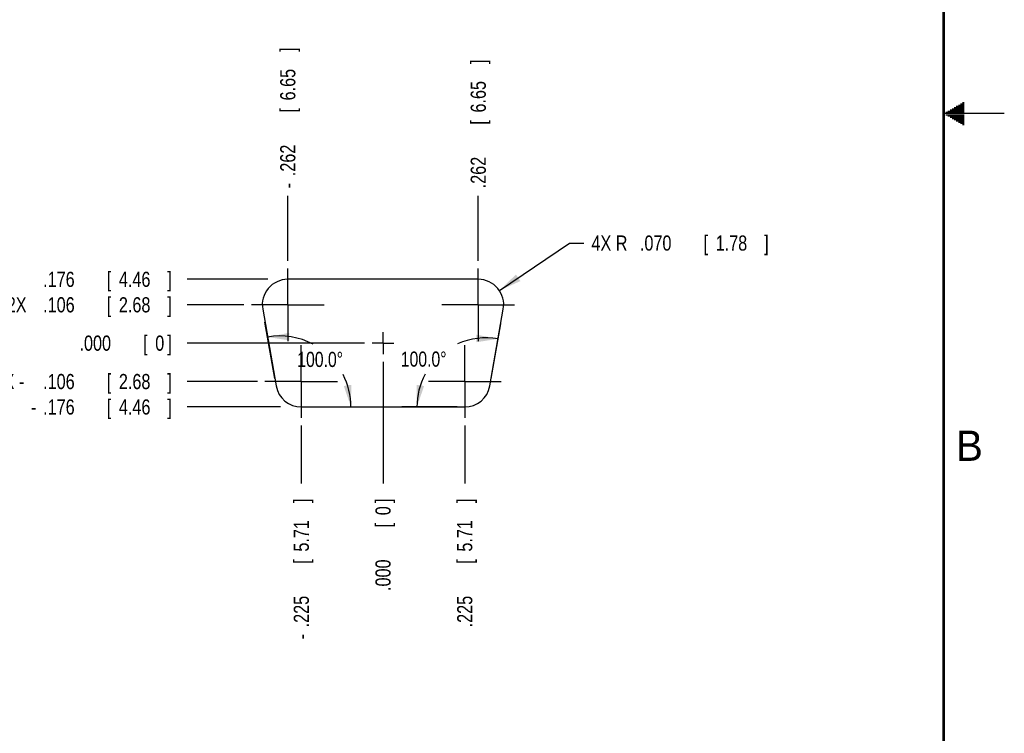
# Model space of a CAD drawing. Header units: inches. Extents: x 0 to 34, y 0 to 22.
# Tile 11 of 12: x 25.9 to 34, y 5.9 to 11.8. Entities that reach past the tile are written whole.
import ezdxf

# ---------------------------------------------------------------- set-up
doc = ezdxf.new("R2010")
doc.units = ezdxf.units.IN
doc.header["$LTSCALE"] = 1.87
doc.header["$MEASUREMENT"] = 0
doc.linetypes.add('CENTER', pattern=[0.6, 0.375, -0.075, 0.075, -0.075])
doc.layers.get('0').update_dxf_attribs({"linetype": 'CONTINUOUS'})
doc.layers.add('DEFAULT_1', color=7, linetype='CENTER')
doc.layers.add('DIMENSIONS', color=7, linetype='CONTINUOUS')
doc.styles.get("Standard").update_dxf_attribs({"font": 'txt', "width": 0.8})
doc.dimstyles.new('DIMSTYLE_2', dxfattribs={"dimtxt": 0.125, "dimasz": 0.1875, "dimexe": 0.18, "dimexo": 0.0625, "dimgap": 0.09, "dimtad": 0, "dimtih": 1, "dimtoh": 1, "dimdec": 3, "dimlfac": 0.333333, "dimzin": 4, "dimdsep": 46, "dimtxsty": 'STANDARD', "dimblk": '_FILLED', "dimblk1": '_FILLED', "dimblk2": '_FILLED', "dimcen": 0.09, "dimadec": 0, "dimazin": 0, "dimtp": 0.01, "dimtm": 0.01, "dimtfac": 1, "dimtdec": 3, "dimtofl": 0, "dimtmove": 0, "dimatfit": 3, "dimldrblk": '_FILLED', "dimfxl": 1, "dimtolj": 1, "dimtzin": 4, "dimarcsym": 0})
doc.dimstyles.new('DIMSTYLE_3', dxfattribs={"dimtxt": 0.125, "dimasz": 0.1875, "dimexe": 0.18, "dimexo": 0.0625, "dimgap": 0.09, "dimtad": 0, "dimtih": 1, "dimtoh": 1, "dimdec": 1, "dimlfac": 0.333333, "dimzin": 4, "dimdsep": 46, "dimtxsty": 'STANDARD', "dimblk": '_FILLED', "dimblk1": '_FILLED', "dimblk2": '_FILLED', "dimcen": 0.09, "dimadec": 0, "dimazin": 0, "dimtp": 0.5, "dimtm": 0.5, "dimtfac": 1, "dimtdec": 1, "dimtofl": 0, "dimtmove": 0, "dimatfit": 3, "dimldrblk": '_FILLED', "dimfxl": 1, "dimtolj": 1, "dimtzin": 4, "dimarcsym": 0})
doc.dimstyles.new('DIMSTYLE_5', dxfattribs={"dimtxt": 0.125, "dimasz": 0.1875, "dimexe": 0.18, "dimexo": 0.0625, "dimgap": 0.09, "dimtad": 0, "dimtih": 1, "dimtoh": 1, "dimdec": 3, "dimlfac": 0.333333, "dimzin": 4, "dimdsep": 46, "dimtxsty": 'STANDARD', "dimblk": '_FILLED', "dimblk1": '_FILLED', "dimblk2": '_FILLED', "dimcen": 0.09, "dimadec": 0, "dimazin": 0, "dimtp": 0.01, "dimtm": 0.01, "dimtfac": 1, "dimtdec": 3, "dimtofl": 0, "dimtmove": 0, "dimatfit": 3, "dimldrblk": '_FILLED', "dimfxl": 1, "dimtolj": 1, "dimtzin": 4, "dimarcsym": 0})

# ---------------------------------------------------------------- blocks, each defined once
blk = doc.blocks.new('*D8')
at = {"layer": 'DIMENSIONS', "color": 2, "linetype": 'CONTINUOUS'}
for p, q in [((29.7662, 8.8143), (29.8455, 9.2644)), ((29.486, 8.5792), (29.029, 8.5792))]:
    blk.add_line(p, q, dxfattribs=at)
for start, end in [(80, 114.34778), (151.76821, 180)]:
    blk.add_arc((29.7247, 8.5792), 0.5707, start, end, dxfattribs=at)
for points in [[(29.6433, 9.1131), (29.8238, 9.1413), (29.6444, 9.1756)], [(29.1514, 8.7619), (29.154, 8.5792), (29.2131, 8.7521)]]:
    blk.add_solid(points, dxfattribs=at)
at = {"layer": 'DIMENSIONS', "color": 2, "linetype": 'CONTINUOUS', "width": 0.777778}
blk.add_text('100.0%%d', height=0.125, dxfattribs=at).set_placement((29.021, 8.9117))
blk = doc.blocks.new('_FILLED')
at = {"color": 0, "linetype": 'BYBLOCK'}
blk.add_solid([(0, 0), (-1, 0.174), (-1, -0.174)], dxfattribs=at)
blk = doc.blocks.new('*D9')
at = {"layer": 'DIMENSIONS', "color": 2, "linetype": 'CONTINUOUS'}
for p, q in [((27.9826, 8.8143), (27.9006, 9.2791)), ((28.2628, 8.5792), (28.7347, 8.5792))]:
    blk.add_line(p, q, dxfattribs=at)
for start, end in [(62.04881, 100), (0, 27.15883)]:
    blk.add_arc((28.024, 8.5792), 0.5856, start, end, dxfattribs=at)
for points in [[(28.1017, 9.191), (27.9224, 9.156), (28.103, 9.1285)], [(28.5512, 8.7523), (28.6097, 8.5792), (28.613, 8.7619)]]:
    blk.add_solid(points, dxfattribs=at)
at = {"layer": 'DIMENSIONS', "color": 2, "linetype": 'CONTINUOUS', "width": 0.777778}
blk.add_text('100.0%%d', height=0.125, dxfattribs=at).set_placement((28.1672, 8.9091))
blk = doc.blocks.new('*D10')
at = {"layer": 'DIMENSIONS', "color": 2, "linetype": 'CONTINUOUS'}
for p, q in [((29.8341, 9.5398), (30.4138, 9.9315)), ((30.4138, 9.9315), (30.5313, 9.9315))]:
    blk.add_line(p, q, dxfattribs=at)
at = {"layer": 'DIMENSIONS', "color": 2, "linetype": 'CONTINUOUS', "xscale": 0.1875, "yscale": 0.1875, "zscale": 0.1875, "rotation": 214.047506}
blk.add_blockref('_FILLED', (29.8341, 9.5398), dxfattribs=at)
at = {"layer": 'DIMENSIONS', "color": 2, "linetype": 'CONTINUOUS', "width": 0.8}
for s, p in [('4X R', (30.5938, 9.869)), ('.070', (30.9938, 9.869)), ('[', (31.5188, 9.869)), ('1.78', (31.6188, 9.869)), (']', (32.0188, 9.869))]:
    blk.add_text(s, height=0.125, dxfattribs=at).set_placement(p)
blk = doc.blocks.new('*D40')
at = {"layer": 'DIMENSIONS', "color": 2, "linetype": 'CONTINUOUS'}
blk.add_line((27.7261, 9.4222), (27.2578, 9.4222), dxfattribs=at)
at = {"layer": 'DIMENSIONS', "color": 2, "linetype": 'CONTINUOUS', "width": 0.8}
for s, p in [('2X ', (25.7703, 9.3597)), ('.106', (26.0703, 9.3597)), ('[', (26.5953, 9.3597)), ('2.68', (26.6953, 9.3597)), (']', (27.0953, 9.3597))]:
    blk.add_text(s, height=0.125, dxfattribs=at).set_placement(p)
blk = doc.blocks.new('*D41')
at = {"layer": 'DIMENSIONS', "color": 2, "linetype": 'CONTINUOUS'}
blk.add_line((28.2003, 8.4267), (28.2003, 7.9485), dxfattribs=at)
at = {"layer": 'DIMENSIONS', "color": 2, "linetype": 'CONTINUOUS', "width": 0.8}
for s, p in [(']', (28.2628, 7.786)), ('5.71', (28.2628, 7.386)), ('[', (28.2628, 7.286)), ('.225', (28.2628, 6.761)), ('-', (28.2628, 6.661))]:
    blk.add_text(s, height=0.125, rotation=90, dxfattribs=at).set_placement(p)
blk = doc.blocks.new('*D42')
at = {"layer": 'DIMENSIONS', "color": 2, "linetype": 'CONTINUOUS'}
blk.add_line((28.8744, 8.9529), (28.8744, 7.9485), dxfattribs=at)
at = {"layer": 'DIMENSIONS', "color": 2, "linetype": 'CONTINUOUS', "width": 0.8}
for s, p in [(']', (28.9369, 7.786)), ('0', (28.9369, 7.686)), ('[', (28.9369, 7.586)), ('.000', (28.9369, 7.061))]:
    blk.add_text(s, height=0.125, rotation=90, dxfattribs=at).set_placement(p)
blk = doc.blocks.new('*D43')
at = {"layer": 'DIMENSIONS', "color": 2, "linetype": 'CONTINUOUS'}
blk.add_line((28.7216, 9.1057), (27.2578, 9.1057), dxfattribs=at)
at = {"layer": 'DIMENSIONS', "color": 2, "linetype": 'CONTINUOUS', "width": 0.8}
for s, p in [('.000', (26.3703, 9.0432)), ('[', (26.8953, 9.0432)), ('0', (26.9953, 9.0432)), (']', (27.0953, 9.0432))]:
    blk.add_text(s, height=0.125, dxfattribs=at).set_placement(p)
blk = doc.blocks.new('*D44')
at = {"layer": 'DIMENSIONS', "color": 2, "linetype": 'CONTINUOUS'}
blk.add_line((29.5485, 8.4267), (29.5485, 7.9485), dxfattribs=at)
at = {"layer": 'DIMENSIONS', "color": 2, "linetype": 'CONTINUOUS', "width": 0.8}
for s, p in [(']', (29.611, 7.786)), ('5.71', (29.611, 7.386)), ('[', (29.611, 7.286)), ('.225', (29.611, 6.761))]:
    blk.add_text(s, height=0.125, rotation=90, dxfattribs=at).set_placement(p)
blk = doc.blocks.new('*D45')
at = {"layer": 'DIMENSIONS', "color": 2, "linetype": 'CONTINUOUS'}
blk.add_line((29.6601, 9.7847), (29.6601, 10.3205), dxfattribs=at)
at = {"layer": 'DIMENSIONS', "color": 2, "linetype": 'CONTINUOUS', "width": 0.8}
for s, p in [(']', (29.7226, 11.408)), ('6.65', (29.7226, 11.008)), ('[', (29.7226, 10.908)), ('.262', (29.7226, 10.383))]:
    blk.add_text(s, height=0.125, rotation=90, dxfattribs=at).set_placement(p)
blk = doc.blocks.new('*D46')
at = {"layer": 'DIMENSIONS', "color": 2, "linetype": 'CONTINUOUS'}
blk.add_line((28.0886, 9.7847), (28.0886, 10.3205), dxfattribs=at)
at = {"layer": 'DIMENSIONS', "color": 2, "linetype": 'CONTINUOUS', "width": 0.8}
for s, p in [(']', (28.1511, 11.508)), ('6.65', (28.1511, 11.108)), ('[', (28.1511, 11.008)), ('.262', (28.1511, 10.483)), ('-', (28.1511, 10.383))]:
    blk.add_text(s, height=0.125, rotation=90, dxfattribs=at).set_placement(p)
blk = doc.blocks.new('*D47')
at = {"layer": 'DIMENSIONS', "color": 2, "linetype": 'CONTINUOUS'}
blk.add_line((27.9247, 9.6322), (27.2578, 9.6322), dxfattribs=at)
at = {"layer": 'DIMENSIONS', "color": 2, "linetype": 'CONTINUOUS', "width": 0.8}
for s, p in [('.176', (26.0703, 9.5697)), ('[', (26.5953, 9.5697)), ('4.46', (26.6953, 9.5697)), (']', (27.0953, 9.5697))]:
    blk.add_text(s, height=0.125, dxfattribs=at).set_placement(p)
blk = doc.blocks.new('*D48')
at = {"layer": 'DIMENSIONS', "color": 2, "linetype": 'CONTINUOUS'}
blk.add_line((28.0281, 8.5792), (27.2578, 8.5792), dxfattribs=at)
at = {"layer": 'DIMENSIONS', "color": 2, "linetype": 'CONTINUOUS', "width": 0.8}
for s, p in [('.176', (26.0703, 8.5167)), ('[', (26.5953, 8.5167)), ('4.46', (26.6953, 8.5167)), (']', (27.0953, 8.5167)), ('-', (25.9703, 8.5167))]:
    blk.add_text(s, height=0.125, dxfattribs=at).set_placement(p)
blk = doc.blocks.new('*D49')
at = {"layer": 'DIMENSIONS', "color": 2, "linetype": 'CONTINUOUS'}
blk.add_line((27.8378, 8.7892), (27.2578, 8.7892), dxfattribs=at)
at = {"layer": 'DIMENSIONS', "color": 2, "linetype": 'CONTINUOUS', "width": 0.8}
for s, p in [('[', (26.5953, 8.7267)), (']', (27.0953, 8.7267)), ('2X -', (25.6703, 8.7267)), ('.106', (26.0703, 8.7267)), ('2.68', (26.6953, 8.7267))]:
    blk.add_text(s, height=0.125, dxfattribs=at).set_placement(p)

msp = doc.modelspace()

# ---------------------------------------------------------------- linework, layer by layer
at = {"color": 2, "linetype": 'CONTINUOUS'}
for p, q in [((33.5866, 11.05), (33.6697, 11.05)), ((33.6039, 11.06), (33.6697, 11.06)), ((33.6213, 11.07), (33.6697, 11.07)), ((33.6386, 11.08), (33.6697, 11.08)), ((33.6559, 11.09), (33.6697, 11.09)), ((34, 11), (33.5, 11)), ((33.5173, 11.01), (33.6697, 11.01)), ((33.5173, 10.99), (33.6697, 10.99)), ((33.5347, 11.02), (33.6697, 11.02)), ((33.5347, 10.98), (33.6697, 10.98)), ((33.552, 11.03), (33.6697, 11.03)), ((33.552, 10.97), (33.6697, 10.97)), ((33.5693, 11.04), (33.6697, 11.04)), ((33.5693, 10.96), (33.6697, 10.96)), ((33.5866, 10.95), (33.6697, 10.95)), ((33.6039, 10.94), (33.6697, 10.94)), ((33.6213, 10.93), (33.6697, 10.93)), ((33.6386, 10.92), (33.6697, 10.92)), ((33.6559, 10.91), (33.6697, 10.91))]:
    msp.add_line(p, q, dxfattribs=at)
at = {"color": 7, "linetype": 'CONTINUOUS'}
for p, q in [((29.6601, 9.6322), (28.0886, 9.6322)), ((27.8818, 9.3858), (27.9934, 8.7528)), ((29.7553, 8.7528), (29.8669, 9.3858)), ((28.2003, 8.5792), (29.5485, 8.5792))]:
    msp.add_line(p, q, dxfattribs=at)
at = {"color": 7, "linetype": 'CONTINUOUS', "const_width": 0.02}
msp.add_lwpolyline([(33.5, 0.5), (33.5, 21.5)], dxfattribs=at)
at = {"color": 7, "linetype": 'CONTINUOUS'}
for centre, start, end in [((28.0886, 9.4222), 90, 190), ((29.6601, 9.4222), 350, 90), ((28.2003, 8.7892), 190, 270), ((29.5485, 8.7892), 270, 350)]:
    msp.add_arc(centre, 0.21, start, end, dxfattribs=at)
at = {"layer": 'DEFAULT_1', "color": 7, "linetype": 'CENTER'}
for p, q in [((28.0886, 9.4222), (28.0886, 9.7222)), ((29.6601, 9.4222), (29.6601, 9.7222)), ((28.0886, 9.4222), (27.7886, 9.4222)), ((28.0886, 9.4222), (28.0886, 9.1222)), ((28.0886, 9.4222), (28.3886, 9.4222)), ((29.6601, 9.4222), (29.3601, 9.4222)), ((29.6601, 9.4222), (29.9601, 9.4222)), ((29.6601, 9.4222), (29.6601, 9.1222)), ((28.8744, 9.1057), (28.8744, 9.196)), ((28.8744, 9.1057), (28.7841, 9.1057)), ((28.8744, 9.1057), (28.9647, 9.1057)), ((28.8744, 9.1057), (28.8744, 9.0154)), ((28.2003, 8.7892), (28.2003, 9.0892)), ((29.5485, 8.7892), (29.5485, 9.0892)), ((28.2003, 8.7892), (27.9003, 8.7892)), ((28.2003, 8.7892), (28.2003, 8.4892)), ((28.2003, 8.7892), (28.5003, 8.7892)), ((29.5485, 8.7892), (29.2485, 8.7892)), ((29.5485, 8.7892), (29.8485, 8.7892)), ((29.5485, 8.7892), (29.5485, 8.4892))]:
    msp.add_line(p, q, dxfattribs=at)

# ---------------------------------------------------------------- texts
at = {"color": 2, "linetype": 'CONTINUOUS'}
msp.add_text('B', height=0.25, dxfattribs=at).set_placement((33.6006, 8.1345))

# ---------------------------------------------------------------- dimensions: what is measured, and where the dimension line sits
at = {"layer": 'DIMENSIONS', "color": 2, "linetype": 'CONTINUOUS'}
for feature_location, offset, dtype, origin, text, picture, middle in [((28.0886, 9.7847), (0, 0.5358), 1, (28.8744, 9.7222), '-<>', '*D46', (28.0886, 10.9955)), ((27.7261413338, 9.4222498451), (-0.4683871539, 0), 0, (28.7841002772, 9.1057498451), '2X <>', '*D40', (26.4827541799, 9.4222498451)), ((27.8377563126, 8.7892498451), (-0.5800021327, 0), 0, (27.9002563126, 9.1057498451), '2X -<>', '*D49', (26.4327541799, 8.7892498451)), ((28.0281040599, 8.5792498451), (-0.77034988, 0), 0, (28.2002563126, 9.1057498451), '-<>', '*D48', (26.5827541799, 8.5792498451)), ((28.2003, 8.4267), (0, -0.4782), 1, (28.8744, 9.0154), '-<>', '*D41', (28.2003, 7.2735))]:
    dim = msp.add_ordinate_dim(feature_location=feature_location, offset=offset, dtype=dtype, origin=origin, text=text, dimstyle='DIMSTYLE_5', dxfattribs=at)
    dim.commit()
    dim.dimension.update_dxf_attribs({"geometry": picture, "text_midpoint": middle})
for feature_location, offset, dtype, origin, picture, middle in [((29.6601, 9.7847), (0, 0.5358), 1, (28.8744, 9.7222), '*D45', (29.6601, 10.9455)), ((27.9246735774, 9.6322498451), (-0.6669193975, 0), 0, (28.0886413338, 9.1057498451), '*D47', (26.6327541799, 9.6322498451)), ((28.7216002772, 9.1057498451), (-1.4638460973, 0), 0, (28.7841002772, 9.1057498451), '*D43', (26.7827541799, 9.1057498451)), ((28.8744002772, 8.9529498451), (0, -1.0044146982), 1, (28.8744002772, 9.0154498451), '*D42', (28.8744002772, 7.4735351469)), ((29.5485, 8.4267), (0, -0.4782), 1, (28.8744, 8.4892), '*D44', (29.5485, 7.3235))]:
    dim = msp.add_ordinate_dim(feature_location=feature_location, offset=offset, dtype=dtype, origin=origin, dimstyle='DIMSTYLE_5', dxfattribs=at)
    dim.commit()
    dim.dimension.update_dxf_attribs({"geometry": picture, "text_midpoint": middle})
dim = msp.add_radius_dim(center=(29.6601, 9.4222), mpoint=(29.8341, 9.5398), text='4X <>', dimstyle='DIMSTYLE_2', dxfattribs=at)
dim.commit()
dim.dimension.update_dxf_attribs({"geometry": '*D10', "text_midpoint": (31.3563, 9.9315), "dimtype": 164})
for base, line1, line2, picture, middle in [((28.4005, 9.0279), ((28.2628, 8.5792), (28.7347, 8.5792)), ((27.9006, 9.2791), (27.9826, 8.8143)), '*D9', (28.4588, 8.9716)), ((29.3578, 9.0165), ((29.7662, 8.8143), (29.8455, 9.2644)), ((29.029, 8.5792), (29.486, 8.5792)), '*D8', (29.3127, 8.9742))]:
    dim = msp.add_angular_dim_2l(base=base, line1=line1, line2=line2, dimstyle='DIMSTYLE_3', dxfattribs=at)
    dim.commit()
    dim.dimension.update_dxf_attribs({"geometry": picture, "text_midpoint": middle, "dimtype": 162})

doc.saveas('drawing.dxf')
